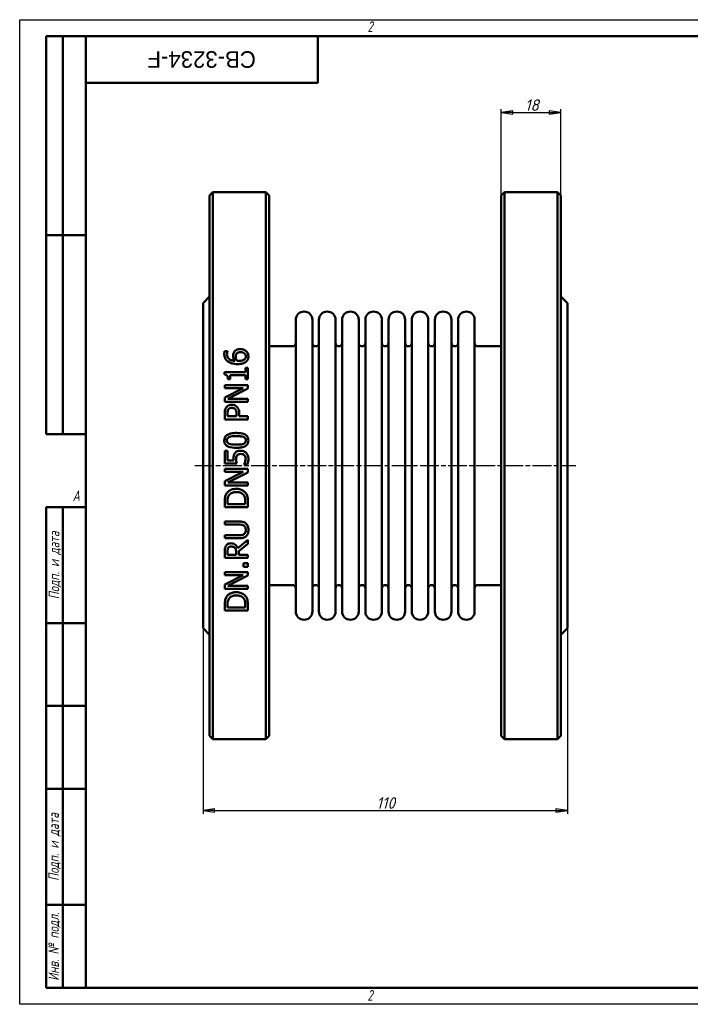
# Model space of a CAD drawing. Header units: millimetres. Extents: x 0 to 420, y 0 to 297.
# Tile 1 of 2: x 0 to 202, y 0 to 297. Entities that reach past the tile are written whole.
import ezdxf
from ezdxf.enums import TextEntityAlignment as Align

# ---------------------------------------------------------------- set-up
doc = ezdxf.new("R2018")
doc.units = ezdxf.units.MM
doc.linetypes.add('CHAIN', pattern=[0.7087, 0.4724, -0.0591, 0.1181, -0.0591])
for name, color, linetype, lineweight in [('Видимый контур (ГОСТ)', 7, 'Continuous', 50), ('Кромка (ГОСТ)', 7, 'Continuous', 50), ('Обозначение (ГОСТ)', 7, 'Continuous', 25), ('Осевая линия (ГОСТ)', 7, 'Continuous', 25), ('Размер (ГОСТ)', 7, 'Continuous', 25), ('Эскизная геометрия (ГОСТ)', 7, 'Continuous', 50)]:
    doc.layers.add(name, color=color, linetype=linetype, lineweight=lineweight)
doc.styles.add('Альтернативный текст (ГОСТ)', font='arial.ttf', dxfattribs={"width": 0.8})
doc.styles.add('Обычный текст (ГОСТ)', font='GOST Common Italic.ttf')
doc.styles.add('Стиль текста110', font='GOST Common Italic.ttf', dxfattribs={"width": 0.8})
doc.styles.add('Стиль текста112', font='GOST Common Italic.ttf', dxfattribs={"width": 0.8})
doc.dimstyles.new('Обычный (ГОСТ)', dxfattribs={"dimtxt": 3.5, "dimasz": 3.5, "dimexe": 1, "dimexo": 0, "dimgap": 0.5, "dimtad": 1, "dimtxsty": 'Обычный текст (ГОСТ)', "dimblk": 'Filled-1', "dimcen": 0.09, "dimdle": 15, "dimclrd": 256, "dimclre": 256, "dimclrt": 256, "dimazin": 2, "dimtfac": 0.714286, "dimtdec": 3, "dimtmove": 0, "dimatfit": 3, "dimfxl": 1, "dimtolj": 1, "dimlwd": 25, "dimlwe": 25, "dimarcsym": 0})

# ---------------------------------------------------------------- blocks, each defined once
blk = doc.blocks.new('Рамки ГОСТ - Рамка')
at = {"layer": 'Кромка (ГОСТ)', "lineweight": 25}
for p, q in [((0, 0), (0, 297)), ((0, 297), (420, 297)), ((420, 0), (0, 0))]:
    blk.add_line(p, q, dxfattribs=at)
at = {"layer": 'Кромка (ГОСТ)'}
for p, q in [((415, 292), (20, 292)), ((20, 292), (20, 5)), ((20, 5), (415, 5))]:
    blk.add_line(p, q, dxfattribs=at)
at = {"layer": 'Кромка (ГОСТ)', "char_height": 3.17, "attachment_point": 1, "style": 'Альтернативный текст (ГОСТ)'}
for s, insert, width in [('\\fGOST Common|b0|i1;{\\H3.1700;2}', (105, 296.5), 5.2328), ('\\fGOST Common|b0|i1;{\\H3.1700;A}', (16, 155), 5.1335), ('\\fGOST Common|b0|i1;{\\H3.1700;2}', (104.99, 4.3), 5.2328)]:
    blk.add_mtext(s, dxfattribs=dict(at, insert=insert, width=width))
blk = doc.blocks.new('ГОСТ - Доп. графы 1')
at = {"layer": 'Эскизная геометрия (ГОСТ)'}
for p, q in [((-12, 0), (-12, 145)), ((-12, 145), (0, 145)), ((-7, 145), (-7, 0)), ((-12, 110), (-7, 110)), ((-7, 110), (0, 110)), ((-12, 85), (-7, 85)), ((-7, 85), (0, 85)), ((-12, 60), (-7, 60)), ((-7, 60), (0, 60)), ((-12, 25), (-7, 25)), ((-7, 25), (0, 25)), ((0, 0), (-12, 0))]:
    blk.add_line(p, q, dxfattribs=at)
at = {"layer": 'Обозначение (ГОСТ)', "char_height": 3.17, "attachment_point": 5, "rotation": 90, "style": 'Альтернативный текст (ГОСТ)'}
for s, insert, width in [('\\fGOST Common|b0|i1;{\\H3.1700;Подп. и дата}', (-9.37, 127.41), 34.7679), ('\\fGOST Common|b0|i1;{\\H3.1700;Подп. и дата}', (-9.5, 42.47), 35.1486), ('\\fGOST Common|b0|i1;{\\H3.1700;Инв. № подл.}', (-9.5, 12.41), 24.9618)]:
    blk.add_mtext(s, dxfattribs=dict(at, insert=insert, width=width))
at = {"layer": 'Обозначение (ГОСТ)', "style": 'Стиль текста112'}
for tag, p in [('Подп._и_дата_2', (-3.53, 127.51)), ('Инв._номер_дубликата', (-3.41, 97.47)), ('Взамен_инв._номера', (-3.46, 72.53)), ('Подп._и_дата_1', (-3.42, 42.35)), ('ИНВЕНТАРНЫЙ_НОМЕР', (-3.33, 12.68))]:
    blk.add_attdef(tag, text='', height=3.17, rotation=90, dxfattribs=at).set_placement(p, align=Align.MIDDLE_CENTER)
blk = doc.blocks.new('ГОСТ - Доп. графы 2')
at = {"layer": 'Эскизная геометрия (ГОСТ)'}
for p, q in [((-12, 0), (-12, 120)), ((-12, 120), (0, 120)), ((-7, 0), (-7, 120)), ((-12, 60), (0, 60)), ((0, 0), (-12, 0))]:
    blk.add_line(p, q, dxfattribs=at)
at = {"layer": 'Обозначение (ГОСТ)', "style": 'Стиль текста112'}
for tag, p in [('Первичная_применяемость', (-3.65, 90.03)), ('Справочный_номер', (-3.55, 30.02))]:
    blk.add_attdef(tag, text='', height=3.17, rotation=90, dxfattribs=at).set_placement(p, align=Align.MIDDLE_CENTER)
blk = doc.blocks.new('ГОСТ - Доп. графы 3')
at = {"layer": 'Эскизная геометрия (ГОСТ)'}
for p, q in [((0, 0), (70, 0)), ((70, 0), (70, -14)), ((70, -14), (0, -14))]:
    blk.add_line(p, q, dxfattribs=at)
at = {"layer": 'Обозначение (ГОСТ)', "style": 'Стиль текста110'}
blk.add_attdef('ОБОЗНАЧЕНИЕ', text='', height=5, rotation=180, dxfattribs=at).set_placement((34.94, -6.97), align=Align.MIDDLE_CENTER)
blk = doc.blocks.new('Filled-1')
at = {"color": 0}
for p, q in [((0, 0), (-1, 0.143)), ((-1, 0.143), (-1, -0.143)), ((-1, 0), (0, 0)), ((-1, -0.143), (0, 0))]:
    blk.add_line(p, q, dxfattribs=at)
at = {"color": 0, "flags": 128}
blk.add_lwpolyline([(-1, -0.143), (0, 0), (-1, 0.143), (-1, -0.143)], dxfattribs=at)
at = {"color": 0}
blk.add_solid([(-1, -0.143), (0, 0), (-1, 0.143), (-1, -0.143)], dxfattribs=at)
blk = doc.blocks.new('*D9')
at = {"layer": 'Defpoints', "color": 0, "linetype": 'Continuous', "transparency": 16777216}
for p in [(55.35, 113.48), (165.35, 113.48), (165.35, 58.48)]:
    blk.add_point(p, dxfattribs=at)
at = {"layer": 'Размер (ГОСТ)', "linetype": 'Continuous', "lineweight": 25, "transparency": 16777216}
for p, q in [((55.35, 113.48), (55.35, 57.48)), ((165.35, 113.48), (165.35, 57.48)), ((58.85, 58.48), (161.85, 58.48))]:
    blk.add_line(p, q, dxfattribs=at)
at = {"layer": 'Размер (ГОСТ)', "linetype": 'Continuous', "lineweight": 25, "transparency": 16777216, "xscale": 3.5, "yscale": 3.5, "zscale": 3.5, "rotation": 180}
blk.add_blockref('Filled-1', (55.35, 58.48), dxfattribs=at)
at = {"layer": 'Размер (ГОСТ)', "linetype": 'Continuous', "lineweight": 25, "transparency": 16777216, "xscale": 3.5, "yscale": 3.5, "zscale": 3.5}
blk.add_blockref('Filled-1', (165.35, 58.48), dxfattribs=at)
at = {"layer": 'Размер (ГОСТ)', "linetype": 'Continuous', "lineweight": 25, "transparency": 16777216, "insert": (107.68, 62.48), "char_height": 3.5, "attachment_point": 1, "style": 'Обычный текст (ГОСТ)'}
blk.add_mtext('\\A1;110', dxfattribs=at)
blk = doc.blocks.new('*D14')
at = {"layer": 'Defpoints', "color": 0, "linetype": 'Continuous', "transparency": 16777216}
for p in [(163.35, 268.98), (145.35, 243.98), (163.35, 243.98)]:
    blk.add_point(p, dxfattribs=at)
at = {"layer": 'Размер (ГОСТ)', "linetype": 'Continuous', "lineweight": 25, "transparency": 16777216}
for p, q in [((145.35, 243.98), (145.35, 269.98)), ((148.85, 268.98), (159.85, 268.98)), ((163.35, 243.98), (163.35, 269.98))]:
    blk.add_line(p, q, dxfattribs=at)
at = {"layer": 'Размер (ГОСТ)', "linetype": 'Continuous', "lineweight": 25, "transparency": 16777216, "xscale": 3.5, "yscale": 3.5, "zscale": 3.5, "rotation": 180}
blk.add_blockref('Filled-1', (145.35, 268.98), dxfattribs=at)
at = {"layer": 'Размер (ГОСТ)', "linetype": 'Continuous', "lineweight": 25, "transparency": 16777216, "xscale": 3.5, "yscale": 3.5, "zscale": 3.5}
blk.add_blockref('Filled-1', (163.35, 268.98), dxfattribs=at)
at = {"layer": 'Размер (ГОСТ)', "linetype": 'Continuous', "lineweight": 25, "transparency": 16777216, "insert": (152.52, 272.98), "char_height": 3.5, "attachment_point": 1, "style": 'Обычный текст (ГОСТ)'}
blk.add_mtext('\\A1;18', dxfattribs=at)

msp = doc.modelspace()

# ---------------------------------------------------------------- linework, layer by layer
at = {"layer": 'Видимый контур (ГОСТ)'}
for p, q in [((57.349, 243.977), (58.349, 244.977)), ((57.349, 243.977), (57.349, 80.977)), ((58.349, 79.977), (58.349, 244.977)), ((58.349, 244.977), (74.349, 244.977)), ((74.349, 244.977), (74.349, 79.977)), ((75.349, 243.977), (74.349, 244.977)), ((75.349, 80.977), (75.349, 243.977)), ((145.349, 243.977), (146.349, 244.977)), ((145.349, 80.977), (145.349, 243.977)), ((146.349, 244.977), (162.349, 244.977)), ((146.349, 244.977), (146.349, 79.977)), ((162.349, 79.977), (162.349, 244.977)), ((163.349, 243.977), (162.349, 244.977)), ((163.349, 243.977), (163.349, 80.977)), ((55.349, 211.477), (57.349, 213.477)), ((55.349, 211.477), (55.349, 113.477)), ((165.349, 211.477), (163.349, 213.477)), ((165.349, 211.477), (165.349, 113.477)), ((83.349, 118.477), (83.349, 206.477)), ((88.349, 118.477), (88.349, 206.477)), ((90.349, 118.477), (90.349, 206.477)), ((95.349, 118.477), (95.349, 206.477)), ((97.349, 118.477), (97.349, 206.477)), ((102.349, 118.477), (102.349, 206.477)), ((104.349, 118.477), (104.349, 206.477)), ((109.349, 118.477), (109.349, 206.477)), ((111.349, 118.477), (111.349, 206.477)), ((116.349, 118.477), (116.349, 206.477)), ((118.349, 118.477), (118.349, 206.477)), ((123.349, 118.477), (123.349, 206.477)), ((125.349, 118.477), (125.349, 206.477)), ((130.349, 118.477), (130.349, 206.477)), ((132.349, 118.477), (132.349, 206.477)), ((137.349, 118.477), (137.349, 206.477)), ((61.867, 197.045), (62.769, 197.045)), ((62.769, 197.005), (62.769, 197.045)), ((75.349, 198.477), (82.349, 198.477)), ((138.349, 198.477), (145.349, 198.477)), ((61.878, 190.697), (61.878, 189.971)), ((61.878, 190.697), (68.186, 190.697)), ((68.186, 191.939), (68.186, 190.697)), ((68.186, 191.939), (68.901, 191.939)), ((68.901, 188.525), (68.901, 191.939)), ((63.495, 188.525), (62.854, 188.525)), ((63.495, 188.525), (63.495, 189.795)), ((68.186, 189.795), (63.495, 189.795)), ((68.186, 189.795), (68.186, 188.525)), ((68.901, 188.525), (68.186, 188.525)), ((61.901, 186.755), (68.901, 186.755)), ((61.901, 186.755), (61.901, 185.887)), ((67.443, 185.887), (61.901, 185.887)), ((67.443, 185.887), (61.901, 183.068)), ((62.865, 182.614), (68.901, 185.711)), ((68.901, 185.711), (68.901, 186.755)), ((61.901, 183.068), (61.901, 181.746)), ((68.901, 181.746), (61.901, 181.746)), ((62.865, 182.614), (68.901, 182.614)), ((68.901, 181.746), (68.901, 182.614)), ((61.901, 178.195), (61.901, 176.436)), ((68.901, 176.436), (61.901, 176.436)), ((62.707, 177.367), (62.707, 178.138)), ((62.707, 177.367), (65.498, 177.367)), ((65.498, 178.002), (65.498, 177.367)), ((66.292, 177.367), (66.292, 178.155)), ((66.292, 177.367), (68.901, 177.367)), ((68.901, 176.436), (68.901, 177.367)), ((61.901, 166.929), (61.901, 163.089)), ((61.901, 166.929), (62.724, 166.929)), ((62.724, 163.991), (62.724, 166.929)), ((62.724, 163.991), (64.59, 163.991)), ((65.509, 163.089), (61.901, 163.089)), ((61.901, 161.506), (68.901, 161.506)), ((61.901, 161.506), (61.901, 160.638)), ((67.443, 160.638), (61.901, 160.638)), ((67.443, 160.638), (61.901, 157.819)), ((62.865, 157.365), (68.901, 160.462)), ((67.659, 162.867), (67.659, 162.799)), ((68.652, 162.799), (67.659, 162.799)), ((68.901, 160.462), (68.901, 161.506)), ((61.901, 157.819), (61.901, 156.497)), ((68.901, 156.497), (61.901, 156.497)), ((62.865, 157.365), (68.901, 157.365)), ((68.901, 156.497), (68.901, 157.365)), ((61.901, 151.562), (61.901, 149.968)), ((62.707, 150.898), (62.707, 151.607)), ((68.096, 151.607), (68.096, 150.898)), ((68.901, 149.968), (68.901, 151.579)), ((68.901, 149.968), (61.901, 149.968)), ((62.707, 150.898), (68.096, 150.898)), ((61.901, 145.628), (61.901, 144.698)), ((61.901, 145.628), (66.269, 145.628)), ((66.292, 144.698), (61.901, 144.698)), ((61.901, 141.493), (66.269, 141.493)), ((61.901, 141.493), (61.901, 140.563)), ((66.269, 140.563), (61.901, 140.563)), ((68.901, 140.092), (65.855, 137.602)), ((68.901, 138.884), (68.901, 140.092)), ((66.116, 136.671), (68.901, 138.884)), ((66.116, 135.605), (66.116, 136.671)), ((61.901, 136.478), (61.901, 134.674)), ((68.901, 134.674), (61.901, 134.674)), ((62.707, 135.605), (62.707, 136.529)), ((62.707, 135.605), (65.339, 135.605)), ((65.339, 136.422), (65.339, 135.605)), ((66.116, 135.605), (68.901, 135.605)), ((68.901, 134.674), (68.901, 135.605)), ((67.562, 133.063), (67.562, 131.94)), ((67.562, 133.063), (68.901, 133.063)), ((68.901, 131.94), (67.562, 131.94)), ((68.901, 131.94), (68.901, 133.063)), ((61.901, 130.341), (61.901, 129.473)), ((61.901, 130.341), (68.901, 130.341)), ((67.443, 129.473), (61.901, 126.653)), ((67.443, 129.473), (61.901, 129.473)), ((62.865, 126.2), (68.901, 129.297)), ((68.901, 129.297), (68.901, 130.341)), ((61.901, 126.653), (61.901, 125.332)), ((68.901, 125.332), (61.901, 125.332)), ((62.865, 126.2), (68.901, 126.2)), ((68.901, 125.332), (68.901, 126.2)), ((75.349, 126.477), (82.349, 126.477)), ((138.349, 126.477), (145.349, 126.477)), ((61.901, 120.397), (61.901, 118.803)), ((68.901, 118.803), (61.901, 118.803)), ((62.707, 119.733), (62.707, 120.442)), ((62.707, 119.733), (68.096, 119.733)), ((68.096, 120.442), (68.096, 119.733)), ((68.901, 118.803), (68.901, 120.414)), ((55.349, 113.477), (57.349, 111.477)), ((165.349, 113.477), (163.349, 111.477)), ((57.349, 80.977), (58.349, 79.977)), ((75.349, 80.977), (74.349, 79.977)), ((145.349, 80.977), (146.349, 79.977)), ((163.349, 80.977), (162.349, 79.977)), ((58.349, 79.977), (74.349, 79.977)), ((146.349, 79.977), (162.349, 79.977))]:
    msp.add_line(p, q, dxfattribs=at)
for centre, radius, start, end in [((85.849, 206.477), 2.5, 0, 180), ((92.849, 206.477), 2.5, 0, 180), ((99.849, 206.477), 2.5, 0, 180), ((106.849, 206.477), 2.5, 0, 180), ((113.849, 206.477), 2.5, 0, 180), ((120.849, 206.477), 2.5, 0, 180), ((127.849, 206.477), 2.5, 0, 180), ((134.849, 206.477), 2.5, 0, 180), ((82.349, 199.477), 1, 270, 0), ((89.349, 199.477), 1, 180, 0), ((96.349, 199.477), 1, 180, 0), ((103.349, 199.477), 1, 180, 0), ((110.349, 199.477), 1, 180, 0), ((117.349, 199.477), 1, 180, 0), ((124.349, 199.477), 1, 180, 0), ((131.349, 199.477), 1, 180, 0), ((138.349, 199.477), 1, 180, 270), ((82.349, 125.477), 1, 0, 90), ((89.349, 125.477), 1, 0, 180), ((96.349, 125.477), 1, 0, 180), ((103.349, 125.477), 1, 0, 180), ((110.349, 125.477), 1, 0, 180), ((117.349, 125.477), 1, 0, 180), ((124.349, 125.477), 1, 0, 180), ((131.349, 125.477), 1, 0, 180), ((138.349, 125.477), 1, 90, 180), ((85.849, 118.477), 2.5, 180, 0), ((92.849, 118.477), 2.5, 180, 0), ((99.849, 118.477), 2.5, 180, 0), ((106.849, 118.477), 2.5, 180, 0), ((113.849, 118.477), 2.5, 180, 0), ((120.849, 118.477), 2.5, 180, 0), ((127.849, 118.477), 2.5, 180, 0), ((134.849, 118.477), 2.5, 180, 0)]:
    msp.add_arc(centre, radius, start, end, dxfattribs=at)
for points, knots in [([(61.771, 196.251), (61.771, 196.336), (61.773, 196.421), (61.783, 196.585), (61.79, 196.674), (61.815, 196.852), (61.836, 196.951), (61.867, 197.045)], [0, 0, 0, 0, 0.027960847, 0.027960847, 0.053965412, 0.053965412, 0.085034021, 0.085034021, 0.085034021, 0.085034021]), ([(62.899, 193.88), (62.639, 194.065), (62.424, 194.288), (62.131, 194.724), (62.008, 194.949), (61.812, 195.567), (61.771, 195.91), (61.771, 196.251)], [0, 0, 0, 0, 0.09864312, 0.09864312, 0.16669456, 0.16669456, 0.24421899, 0.24421899, 0.24421899, 0.24421899]), ([(62.769, 197.005), (62.727, 196.925), (62.694, 196.826), (62.61, 196.534), (62.582, 196.341), (62.582, 196.126)], [0, 0, 0, 0, 0.0292762, 0.0292762, 0.1001557, 0.1001557, 0.1001557, 0.1001557]), ([(62.582, 196.126), (62.582, 195.863), (62.622, 195.6), (62.812, 195.134), (62.943, 194.94), (63.257, 194.63), (63.469, 194.465), (64.15, 194.185), (64.539, 194.112), (64.919, 194.078)], [0, 0, 0, 0, 0.08649162, 0.08649162, 0.16261061, 0.16261061, 0.2247219, 0.2247219, 0.29003513, 0.29003513, 0.29003513, 0.29003513]), ([(64.431, 195.536), (64.431, 195.667), (64.437, 195.8), (64.461, 195.996), (64.471, 196.062), (64.513, 196.271), (64.552, 196.386), (64.672, 196.64), (64.755, 196.77), (64.845, 196.892)], [0, 0, 0, 0, 0.04303303, 0.04303303, 0.06463435, 0.06463435, 0.11288817, 0.11288817, 0.16760017, 0.16760017, 0.16760017, 0.16760017]), ([(64.845, 196.892), (64.939, 197.017), (65.048, 197.13), (65.339, 197.356), (65.501, 197.433), (65.792, 197.547), (65.964, 197.59), (66.303, 197.641), (66.468, 197.652), (66.632, 197.652)], [0, 0, 0, 0, 0.04995501, 0.04995501, 0.11507053, 0.11507053, 0.19932721, 0.19932721, 0.27682679, 0.27682679, 0.27682679, 0.27682679]), ([(65.452, 196.222), (65.386, 196.138), (65.334, 196.047), (65.224, 195.746), (65.208, 195.502), (65.208, 195.326)], [0, 0, 0, 0, 0.03415089, 0.03415089, 0.10407982, 0.10407982, 0.10407982, 0.10407982]), ([(66.672, 196.699), (66.501, 196.699), (66.325, 196.685), (66.003, 196.614), (65.883, 196.564), (65.653, 196.431), (65.544, 196.335), (65.452, 196.222)], [0, 0, 0, 0, 0.0511748, 0.0511748, 0.09945384, 0.09945384, 0.16249585, 0.16249585, 0.16249585, 0.16249585]), ([(66.632, 197.652), (66.815, 197.652), (66.996, 197.636), (67.542, 197.533), (67.811, 197.403), (68.137, 197.212), (68.271, 197.111), (68.391, 196.994)], [0, 0, 0, 0, 0.05476047, 0.05476047, 0.16721504, 0.16721504, 0.26017436, 0.26017436, 0.26017436, 0.26017436]), ([(68.283, 195.434), (68.283, 195.608), (68.254, 195.78), (68.123, 196.083), (68.033, 196.208), (67.835, 196.393), (67.711, 196.489), (67.383, 196.616), (67.244, 196.649), (66.962, 196.69), (66.816, 196.699), (66.672, 196.699)], [0, 0, 0, 0, 0.05694625, 0.05694625, 0.10698023, 0.10698023, 0.14216706, 0.14216706, 0.16539546, 0.16539546, 0.1889981, 0.1889981, 0.1889981, 0.1889981]), ([(68.391, 196.994), (68.528, 196.861), (68.647, 196.715), (68.81, 196.448), (68.89, 196.297), (69.019, 195.881), (69.049, 195.656), (69.049, 195.428)], [0, 0, 0, 0, 0.06028921, 0.06028921, 0.10059016, 0.10059016, 0.14496015, 0.14496015, 0.14496015, 0.14496015]), ([(65.827, 193.114), (65.488, 193.114), (65.146, 193.133), (64.241, 193.257), (63.858, 193.388), (63.376, 193.582), (63.127, 193.716), (62.899, 193.88)], [0, 0, 0, 0, 0.10163687, 0.10163687, 0.27455853, 0.27455853, 0.48517293, 0.48517293, 0.48517293, 0.48517293]), ([(64.919, 194.078), (64.824, 194.215), (64.74, 194.357), (64.565, 194.719), (64.521, 194.878), (64.453, 195.13), (64.431, 195.333), (64.431, 195.536)], [0, 0, 0, 0, 0.05276686, 0.05276686, 0.12880006, 0.12880006, 0.4102001, 0.4102001, 0.4102001, 0.4102001]), ([(65.208, 195.326), (65.208, 195.204), (65.218, 195.083), (65.262, 194.837), (65.295, 194.718), (65.404, 194.417), (65.491, 194.244), (65.594, 194.078)], [0, 0, 0, 0, 0.03978407, 0.03978407, 0.0813518, 0.0813518, 0.14398896, 0.14398896, 0.14398896, 0.14398896]), ([(65.594, 194.078), (65.66, 194.074), (65.726, 194.071), (65.818, 194.065), (65.898, 194.061), (66.036, 194.061)], [0, 0, 0, 0, 0.01974435, 0.01974435, 0.027712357, 0.027712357, 0.027712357, 0.027712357]), ([(68.413, 193.885), (68.279, 193.757), (68.125, 193.648), (67.72, 193.425), (67.483, 193.343), (67.086, 193.225), (66.83, 193.18), (66.329, 193.125), (66.076, 193.114), (65.827, 193.114)], [0, 0, 0, 0, 0.05804265, 0.05804265, 0.14136982, 0.14136982, 0.27252166, 0.27252166, 0.40093436, 0.40093436, 0.40093436, 0.40093436]), ([(66.036, 194.061), (66.279, 194.061), (66.533, 194.073), (67.216, 194.17), (67.466, 194.288), (67.726, 194.433), (67.811, 194.491), (67.886, 194.56)], [0, 0, 0, 0, 0.07265643, 0.07265643, 0.20698041, 0.20698041, 0.27822505, 0.27822505, 0.27822505, 0.27822505]), ([(67.886, 194.56), (67.976, 194.642), (68.058, 194.732), (68.148, 194.874), (68.202, 194.967), (68.269, 195.216), (68.283, 195.324), (68.283, 195.434)], [0, 0, 0, 0, 0.037950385, 0.037950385, 0.053412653, 0.053412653, 0.064984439, 0.064984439, 0.064984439, 0.064984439]), ([(69.049, 195.428), (69.049, 195.274), (69.036, 195.119), (68.978, 194.818), (68.935, 194.672), (68.824, 194.415), (68.761, 194.303), (68.607, 194.084), (68.516, 193.98), (68.413, 193.885)], [0, 0, 0, 0, 0.05052247, 0.05052247, 0.09995834, 0.09995834, 0.14170447, 0.14170447, 0.18574745, 0.18574745, 0.18574745, 0.18574745]), ([(62.854, 188.525), (62.854, 188.726), (62.842, 188.942), (62.758, 189.391), (62.687, 189.531), (62.583, 189.687), (62.519, 189.75), (62.37, 189.85), (62.289, 189.885), (62.1, 189.944), (61.989, 189.962), (61.878, 189.971)], [0, 0, 0, 0, 0.0637247, 0.0637247, 0.14432295, 0.14432295, 0.22032781, 0.22032781, 0.29152239, 0.29152239, 0.38045171, 0.38045171, 0.38045171, 0.38045171]), ([(61.901, 178.195), (61.901, 178.391), (61.909, 178.592), (61.949, 178.999), (61.981, 179.18), (62.09, 179.585), (62.192, 179.817), (62.338, 180.027)], [0, 0, 0, 0, 0.06009288, 0.06009288, 0.1249823, 0.1249823, 0.22594483, 0.22594483, 0.22594483, 0.22594483]), ([(62.338, 180.027), (62.429, 180.161), (62.535, 180.283), (62.804, 180.521), (62.96, 180.617), (63.243, 180.748), (63.396, 180.794), (63.704, 180.849), (63.858, 180.861), (64.011, 180.861)], [0, 0, 0, 0, 0.04937881, 0.04937881, 0.10898825, 0.10898825, 0.17139174, 0.17139174, 0.23100055, 0.23100055, 0.23100055, 0.23100055]), ([(62.973, 179.386), (62.895, 179.268), (62.838, 179.14), (62.763, 178.879), (62.707, 178.628), (62.707, 178.138)], [0, 0, 0, 0, 0.043067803, 0.043067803, 0.082908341, 0.082908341, 0.082908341, 0.082908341]), ([(64.04, 179.891), (63.858, 179.891), (63.675, 179.868), (63.389, 179.763), (63.283, 179.705), (63.104, 179.557), (63.033, 179.476), (62.973, 179.386)], [0, 0, 0, 0, 0.05441151, 0.05441151, 0.09153968, 0.09153968, 0.12434558, 0.12434558, 0.12434558, 0.12434558]), ([(64.011, 180.861), (64.216, 180.861), (64.418, 180.836), (64.778, 180.741), (64.936, 180.68), (65.262, 180.51), (65.424, 180.392), (65.566, 180.248)], [0, 0, 0, 0, 0.06148903, 0.06148903, 0.11172072, 0.11172072, 0.17376212, 0.17376212, 0.17376212, 0.17376212]), ([(65.078, 179.494), (65.002, 179.569), (64.919, 179.637), (64.713, 179.766), (64.594, 179.814), (64.324, 179.878), (64.181, 179.891), (64.04, 179.891)], [0, 0, 0, 0, 0.03237996, 0.03237996, 0.07336722, 0.07336722, 0.11548108, 0.11548108, 0.11548108, 0.11548108]), ([(65.498, 178.002), (65.498, 178.177), (65.491, 178.36), (65.459, 178.667), (65.435, 178.836), (65.355, 179.086), (65.316, 179.177), (65.213, 179.347), (65.151, 179.424), (65.078, 179.494)], [0, 0, 0, 0, 0.05353837, 0.05353837, 0.09434228, 0.09434228, 0.11891898, 0.11891898, 0.14372102, 0.14372102, 0.14372102, 0.14372102]), ([(65.566, 180.248), (65.737, 180.074), (65.878, 179.879), (66.124, 179.4), (66.183, 179.168), (66.272, 178.738), (66.292, 178.441), (66.292, 178.155)], [0, 0, 0, 0, 0.07414991, 0.07414991, 0.16427595, 0.16427595, 0.33218062, 0.33218062, 0.33218062, 0.33218062]), ([(61.759, 170.1), (61.759, 170.38), (61.8, 170.66), (61.987, 171.132), (62.109, 171.32), (62.411, 171.628), (62.61, 171.782), (63.275, 172.091), (63.694, 172.191), (64.523, 172.312), (64.97, 172.335), (65.401, 172.335)], [0, 0, 0, 0, 0.08442218, 0.08442218, 0.15313212, 0.15313212, 0.21413341, 0.21413341, 0.29005647, 0.29005647, 0.37058758, 0.37058758, 0.37058758, 0.37058758]), ([(65.401, 172.335), (65.98, 172.335), (66.613, 172.296), (67.418, 172.113), (67.66, 172.039), (68.096, 171.841), (68.348, 171.695), (68.711, 171.307), (68.825, 171.126), (69.008, 170.661), (69.049, 170.381), (69.049, 170.1)], [0, 0, 0, 0, 0.17353036, 0.17353036, 0.24711116, 0.24711116, 0.31684792, 0.31684792, 0.36532794, 0.36532794, 0.42788191, 0.42788191, 0.42788191, 0.42788191]), ([(65.407, 167.859), (64.53, 167.859), (63.713, 167.947), (62.828, 168.285), (62.557, 168.426), (62.168, 168.793), (62.042, 168.966), (61.879, 169.311), (61.831, 169.467), (61.772, 169.783), (61.759, 169.942), (61.759, 170.1)], [0, 0, 0, 0, 0.26300665, 0.26300665, 0.37166015, 0.37166015, 0.44649069, 0.44649069, 0.50276957, 0.50276957, 0.55715709, 0.55715709, 0.55715709, 0.55715709]), ([(63.263, 171.127), (63.104, 171.064), (62.953, 170.978), (62.712, 170.748), (62.654, 170.64), (62.593, 170.501), (62.572, 170.426), (62.543, 170.267), (62.536, 170.183), (62.536, 170.1)], [0, 0, 0, 0, 0.05120487, 0.05120487, 0.10033343, 0.10033343, 0.15198253, 0.15198253, 0.20733504, 0.20733504, 0.20733504, 0.20733504]), ([(62.536, 170.1), (62.536, 169.943), (62.559, 169.785), (62.652, 169.558), (62.71, 169.451), (62.879, 169.282), (62.945, 169.231), (63.098, 169.134), (63.185, 169.092), (63.274, 169.056)], [0, 0, 0, 0, 0.04720121, 0.04720121, 0.07406165, 0.07406165, 0.08880124, 0.08880124, 0.10551845, 0.10551845, 0.10551845, 0.10551845]), ([(65.401, 171.382), (64.997, 171.382), (64.558, 171.369), (63.975, 171.307), (63.6, 171.261), (63.263, 171.127)], [0, 0, 0, 0, 0.12126519, 0.12126519, 0.17536875, 0.17536875, 0.17536875, 0.17536875]), ([(67.534, 171.132), (67.305, 171.222), (67.042, 171.276), (66.521, 171.345), (66.074, 171.382), (65.401, 171.382)], [0, 0, 0, 0, 0.07385959, 0.07385959, 0.1581913, 0.1581913, 0.1581913, 0.1581913]), ([(69.049, 170.1), (69.049, 169.824), (69.01, 169.547), (68.83, 169.077), (68.711, 168.888), (68.396, 168.556), (68.193, 168.409), (67.591, 168.122), (67.209, 168.024), (66.375, 167.886), (65.878, 167.859), (65.407, 167.859)], [0, 0, 0, 0, 0.08324715, 0.08324715, 0.15153527, 0.15153527, 0.22073147, 0.22073147, 0.30904989, 0.30904989, 0.42075697, 0.42075697, 0.42075697, 0.42075697]), ([(67.517, 169.051), (67.679, 169.111), (67.833, 169.196), (68.089, 169.432), (68.148, 169.545), (68.21, 169.68), (68.234, 169.759), (68.265, 169.926), (68.271, 170.013), (68.271, 170.1)], [0, 0, 0, 0, 0.05203887, 0.05203887, 0.10457261, 0.10457261, 0.17097159, 0.17097159, 0.24089339, 0.24089339, 0.24089339, 0.24089339]), ([(68.271, 170.1), (68.271, 170.256), (68.249, 170.413), (68.153, 170.642), (68.094, 170.748), (67.927, 170.913), (67.861, 170.963), (67.709, 171.057), (67.623, 171.098), (67.534, 171.132)], [0, 0, 0, 0, 0.04713589, 0.04713589, 0.07475856, 0.07475856, 0.09008054, 0.09008054, 0.10750087, 0.10750087, 0.10750087, 0.10750087]), ([(63.274, 169.056), (63.522, 168.958), (63.808, 168.904), (64.256, 168.853), (64.694, 168.812), (65.407, 168.812)], [0, 0, 0, 0, 0.08003369, 0.08003369, 0.13577331, 0.13577331, 0.13577331, 0.13577331]), ([(64.987, 166.248), (65.128, 166.435), (65.299, 166.588), (65.682, 166.811), (65.848, 166.866), (66.216, 166.951), (66.452, 166.969), (66.677, 166.969)], [0, 0, 0, 0, 0.07018851, 0.07018851, 0.1331557, 0.1331557, 0.22690547, 0.22690547, 0.22690547, 0.22690547]), ([(65.407, 168.812), (65.796, 168.812), (66.246, 168.822), (66.793, 168.872), (67.148, 168.91), (67.517, 169.051)], [0, 0, 0, 0, 0.11674553, 0.11674553, 0.16376825, 0.16376825, 0.16376825, 0.16376825]), ([(66.677, 166.969), (66.996, 166.969), (67.308, 166.92), (67.83, 166.726), (68.105, 166.589), (68.362, 166.35)], [0, 0, 0, 0, 0.09551904, 0.09551904, 0.16715121, 0.16715121, 0.16715121, 0.16715121]), ([(68.362, 166.35), (68.548, 166.178), (68.694, 165.974), (68.837, 165.68), (68.876, 165.594), (69.008, 165.218), (69.049, 164.926), (69.049, 164.632)], [0, 0, 0, 0, 0.07613045, 0.07613045, 0.09816506, 0.09816506, 0.16036362, 0.16036362, 0.16036362, 0.16036362]), ([(64.55, 164.626), (64.55, 164.894), (64.567, 165.185), (64.643, 165.571), (64.679, 165.705), (64.814, 165.999), (64.895, 166.128), (64.987, 166.248)], [0, 0, 0, 0, 0.0805732, 0.0805732, 0.11786362, 0.11786362, 0.15104861, 0.15104861, 0.15104861, 0.15104861]), ([(64.59, 163.991), (64.575, 164.1), (64.565, 164.21), (64.557, 164.367), (64.55, 164.49), (64.55, 164.626)], [0, 0, 0, 0, 0.033203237, 0.033203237, 0.047067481, 0.047067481, 0.047067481, 0.047067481]), ([(65.662, 165.619), (65.573, 165.518), (65.507, 165.402), (65.373, 165.047), (65.339, 164.755), (65.339, 164.473)], [0, 0, 0, 0, 0.04038618, 0.04038618, 0.11379845, 0.11379845, 0.11379845, 0.11379845]), ([(65.339, 164.473), (65.339, 164.234), (65.356, 163.996), (65.407, 163.642), (65.456, 163.332), (65.509, 163.089)], [0, 0, 0, 0, 0.07168381, 0.07168381, 0.10725722, 0.10725722, 0.10725722, 0.10725722]), ([(66.672, 166.016), (66.458, 166.016), (66.245, 165.991), (66.02, 165.898), (65.936, 165.859), (65.776, 165.741), (65.716, 165.684), (65.662, 165.619)], [0, 0, 0, 0, 0.06417701, 0.06417701, 0.082022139, 0.082022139, 0.095158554, 0.095158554, 0.095158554, 0.095158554]), ([(67.812, 165.658), (67.674, 165.774), (67.518, 165.858), (67.226, 165.959), (67.013, 166.016), (66.672, 166.016)], [0, 0, 0, 0, 0.053912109, 0.053912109, 0.092911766, 0.092911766, 0.092911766, 0.092911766]), ([(67.659, 162.867), (67.721, 162.951), (67.785, 163.067), (67.882, 163.259), (67.952, 163.403), (68.033, 163.622)], [0, 0, 0, 0, 0.031312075, 0.031312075, 0.054971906, 0.054971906, 0.054971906, 0.054971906]), ([(68.237, 164.649), (68.237, 164.828), (68.207, 165.002), (68.122, 165.236), (68.083, 165.33), (67.955, 165.518), (67.888, 165.592), (67.812, 165.658)], [0, 0, 0, 0, 0.053859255, 0.053859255, 0.074688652, 0.074688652, 0.091390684, 0.091390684, 0.091390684, 0.091390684]), ([(68.033, 163.622), (68.089, 163.784), (68.142, 163.954), (68.199, 164.195), (68.237, 164.367), (68.237, 164.649)], [0, 0, 0, 0, 0.05139179, 0.05139179, 0.074238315, 0.074238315, 0.074238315, 0.074238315]), ([(69.049, 164.632), (69.049, 164.339), (69.02, 164.049), (68.918, 163.537), (68.827, 163.155), (68.652, 162.799)], [0, 0, 0, 0, 0.08789622, 0.08789622, 0.1564303, 0.1564303, 0.1564303, 0.1564303]), ([(62.457, 154.069), (62.616, 154.309), (62.805, 154.523), (63.195, 154.852), (63.492, 155.074), (64.159, 155.328), (64.397, 155.389), (64.893, 155.47), (65.15, 155.487), (65.407, 155.487)], [0, 0, 0, 0, 0.08671095, 0.08671095, 0.15315721, 0.15315721, 0.18795774, 0.18795774, 0.22434013, 0.22434013, 0.22434013, 0.22434013]), ([(65.395, 154.517), (64.995, 154.517), (64.584, 154.468), (63.986, 154.247), (63.779, 154.136), (63.406, 153.839), (63.251, 153.66), (63.126, 153.456)], [0, 0, 0, 0, 0.12026544, 0.12026544, 0.19115123, 0.19115123, 0.26304003, 0.26304003, 0.26304003, 0.26304003]), ([(67.63, 153.542), (67.514, 153.715), (67.374, 153.868), (66.926, 154.225), (66.633, 154.333), (66.102, 154.484), (65.742, 154.517), (65.395, 154.517)], [0, 0, 0, 0, 0.06298453, 0.06298453, 0.17216129, 0.17216129, 0.35603394, 0.35603394, 0.35603394, 0.35603394]), ([(65.407, 155.487), (65.85, 155.487), (66.286, 155.425), (67.105, 155.143), (67.405, 154.96), (67.895, 154.608), (68.142, 154.356), (68.34, 154.058)], [0, 0, 0, 0, 0.13288292, 0.13288292, 0.25984956, 0.25984956, 0.44566851, 0.44566851, 0.44566851, 0.44566851]), ([(61.901, 151.562), (61.901, 151.865), (61.912, 152.186), (61.978, 152.832), (62.029, 153.052), (62.169, 153.526), (62.289, 153.813), (62.457, 154.069)], [0, 0, 0, 0, 0.09174614, 0.09174614, 0.19589345, 0.19589345, 0.36394623, 0.36394623, 0.36394623, 0.36394623]), ([(63.126, 153.456), (63.012, 153.262), (62.921, 153.057), (62.784, 152.61), (62.707, 152.25), (62.707, 151.607)], [0, 0, 0, 0, 0.06804646, 0.06804646, 0.14105682, 0.14105682, 0.14105682, 0.14105682]), ([(68.096, 151.607), (68.096, 151.812), (68.087, 152.019), (68.052, 152.376), (68.024, 152.612), (67.889, 153.097), (67.78, 153.329), (67.63, 153.542)], [0, 0, 0, 0, 0.061872, 0.061872, 0.10824389, 0.10824389, 0.15761771, 0.15761771, 0.15761771, 0.15761771]), ([(68.34, 154.058), (68.499, 153.804), (68.63, 153.533), (68.786, 153.026), (68.901, 152.564), (68.901, 151.579)], [0, 0, 0, 0, 0.09038772, 0.09038772, 0.16002286, 0.16002286, 0.16002286, 0.16002286]), ([(66.269, 145.628), (66.624, 145.628), (66.999, 145.602), (67.581, 145.473), (67.76, 145.407), (68.101, 145.228), (68.261, 145.106), (68.402, 144.959)], [0, 0, 0, 0, 0.10664684, 0.10664684, 0.17892946, 0.17892946, 0.26133363, 0.26133363, 0.26133363, 0.26133363]), ([(67.681, 144.397), (67.578, 144.466), (67.468, 144.521), (67.241, 144.604), (67.113, 144.637), (66.72, 144.689), (66.5, 144.698), (66.292, 144.698)], [0, 0, 0, 0, 0.03750588, 0.03750588, 0.07258912, 0.07258912, 0.11144582, 0.11144582, 0.11144582, 0.11144582]), ([(68.254, 143.093), (68.254, 143.235), (68.243, 143.379), (68.184, 143.683), (68.136, 143.819), (68.038, 144.023), (67.984, 144.109), (67.849, 144.268), (67.771, 144.338), (67.681, 144.397)], [0, 0, 0, 0, 0.04403994, 0.04403994, 0.09562713, 0.09562713, 0.13764278, 0.13764278, 0.1812334, 0.1812334, 0.1812334, 0.1812334]), ([(67.681, 141.794), (67.807, 141.876), (67.911, 141.978), (68.068, 142.205), (68.139, 142.341), (68.237, 142.71), (68.254, 142.904), (68.254, 143.093)], [0, 0, 0, 0, 0.04539739, 0.04539739, 0.08461938, 0.08461938, 0.12322647, 0.12322647, 0.12322647, 0.12322647]), ([(68.402, 144.959), (68.564, 144.794), (68.697, 144.608), (68.898, 144.195), (68.954, 143.996), (69.033, 143.576), (69.049, 143.33), (69.049, 143.093)], [0, 0, 0, 0, 0.07039936, 0.07039936, 0.14046262, 0.14046262, 0.22889869, 0.22889869, 0.22889869, 0.22889869]), ([(69.049, 143.093), (69.049, 142.895), (69.036, 142.695), (68.973, 142.287), (68.924, 142.11), (68.814, 141.821), (68.751, 141.694), (68.596, 141.449), (68.506, 141.336), (68.402, 141.232)], [0, 0, 0, 0, 0.06100863, 0.06100863, 0.12762438, 0.12762438, 0.18482673, 0.18482673, 0.24307139, 0.24307139, 0.24307139, 0.24307139]), ([(66.269, 141.493), (66.528, 141.493), (66.821, 141.506), (67.134, 141.564), (67.245, 141.587), (67.484, 141.679), (67.586, 141.731), (67.681, 141.794)], [0, 0, 0, 0, 0.07766551, 0.07766551, 0.09523604, 0.09523604, 0.10954503, 0.10954503, 0.10954503, 0.10954503]), ([(68.402, 141.232), (68.277, 141.105), (68.137, 140.996), (67.777, 140.788), (67.584, 140.725), (67.24, 140.638), (67.05, 140.608), (66.667, 140.57), (66.466, 140.563), (66.269, 140.563)], [0, 0, 0, 0, 0.05447767, 0.05447767, 0.1256639, 0.1256639, 0.20610519, 0.20610519, 0.29034559, 0.29034559, 0.29034559, 0.29034559]), ([(61.901, 136.478), (61.901, 136.668), (61.906, 136.863), (61.932, 137.246), (61.953, 137.419), (62.026, 137.799), (62.126, 138.038), (62.27, 138.26)], [0, 0, 0, 0, 0.05980505, 0.05980505, 0.12097126, 0.12097126, 0.24721174, 0.24721174, 0.24721174, 0.24721174]), ([(62.27, 138.26), (62.35, 138.384), (62.444, 138.498), (62.714, 138.751), (62.862, 138.833), (63.059, 138.936), (63.206, 138.984), (63.503, 139.042), (63.653, 139.054), (63.801, 139.054)], [0, 0, 0, 0, 0.04579941, 0.04579941, 0.11339014, 0.11339014, 0.26363387, 0.26363387, 0.40786066, 0.40786066, 0.40786066, 0.40786066]), ([(62.945, 137.641), (62.876, 137.537), (62.827, 137.424), (62.757, 137.188), (62.707, 136.961), (62.707, 136.529)], [0, 0, 0, 0, 0.03864747, 0.03864747, 0.077365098, 0.077365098, 0.077365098, 0.077365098]), ([(63.875, 138.084), (63.729, 138.084), (63.584, 138.065), (63.314, 137.976), (63.226, 137.92), (63.084, 137.817), (63.008, 137.734), (62.945, 137.641)], [0, 0, 0, 0, 0.04372244, 0.04372244, 0.08584766, 0.08584766, 0.16317471, 0.16317471, 0.16317471, 0.16317471]), ([(63.801, 139.054), (64.04, 139.054), (64.277, 139.025), (64.801, 138.866), (65.007, 138.729), (65.322, 138.473), (65.467, 138.311), (65.699, 137.963), (65.786, 137.786), (65.855, 137.602)], [0, 0, 0, 0, 0.07145891, 0.07145891, 0.16492062, 0.16492062, 0.27735601, 0.27735601, 0.3796541, 0.3796541, 0.3796541, 0.3796541]), ([(64.976, 137.687), (64.907, 137.759), (64.831, 137.822), (64.636, 137.943), (64.519, 137.99), (64.227, 138.067), (64.049, 138.084), (63.875, 138.084)], [0, 0, 0, 0, 0.03063253, 0.03063253, 0.06957797, 0.06957797, 0.1221499, 0.1221499, 0.1221499, 0.1221499]), ([(65.339, 136.422), (65.339, 136.552), (65.333, 136.685), (65.304, 136.968), (65.28, 137.103), (65.232, 137.285), (65.198, 137.372), (65.104, 137.539), (65.045, 137.617), (64.976, 137.687)], [0, 0, 0, 0, 0.04136932, 0.04136932, 0.08989468, 0.08989468, 0.13810348, 0.13810348, 0.18778686, 0.18778686, 0.18778686, 0.18778686]), ([(61.901, 120.397), (61.901, 120.684), (61.91, 120.989), (61.974, 121.656), (62.028, 121.871), (62.147, 122.305), (62.272, 122.622), (62.457, 122.904)], [0, 0, 0, 0, 0.10042183, 0.10042183, 0.23181566, 0.23181566, 0.5729937, 0.5729937, 0.5729937, 0.5729937]), ([(62.457, 122.904), (62.596, 123.113), (62.76, 123.306), (63.22, 123.721), (63.48, 123.869), (63.946, 124.099), (64.249, 124.193), (64.842, 124.301), (65.125, 124.322), (65.407, 124.322)], [0, 0, 0, 0, 0.08265522, 0.08265522, 0.197441, 0.197441, 0.37488124, 0.37488124, 0.52940823, 0.52940823, 0.52940823, 0.52940823]), ([(63.126, 122.291), (63.029, 122.127), (62.95, 121.957), (62.792, 121.502), (62.707, 121.115), (62.707, 120.442)], [0, 0, 0, 0, 0.06349748, 0.06349748, 0.16393658, 0.16393658, 0.16393658, 0.16393658]), ([(65.395, 123.352), (65.14, 123.352), (64.883, 123.332), (64.327, 123.221), (64.039, 123.117), (63.637, 122.866), (63.507, 122.759), (63.289, 122.53), (63.202, 122.414), (63.126, 122.291)], [0, 0, 0, 0, 0.07660026, 0.07660026, 0.17085516, 0.17085516, 0.22505341, 0.22505341, 0.2730438, 0.2730438, 0.2730438, 0.2730438]), ([(67.63, 122.376), (67.528, 122.528), (67.406, 122.668), (67.074, 122.951), (66.884, 123.054), (66.514, 123.212), (66.288, 123.27), (65.841, 123.339), (65.617, 123.352), (65.395, 123.352)], [0, 0, 0, 0, 0.06060251, 0.06060251, 0.13888015, 0.13888015, 0.24174252, 0.24174252, 0.33936902, 0.33936902, 0.33936902, 0.33936902]), ([(65.407, 124.322), (65.688, 124.322), (65.968, 124.297), (66.675, 124.153), (67.04, 124), (67.566, 123.69), (67.765, 123.541), (68.094, 123.224), (68.226, 123.064), (68.34, 122.892)], [0, 0, 0, 0, 0.08451584, 0.08451584, 0.21736791, 0.21736791, 0.3112361, 0.3112361, 0.39229668, 0.39229668, 0.39229668, 0.39229668]), ([(68.096, 120.442), (68.096, 120.639), (68.088, 120.84), (68.045, 121.296), (68.009, 121.471), (67.924, 121.849), (67.808, 122.123), (67.63, 122.376)], [0, 0, 0, 0, 0.0687309, 0.0687309, 0.15875209, 0.15875209, 0.45185638, 0.45185638, 0.45185638, 0.45185638]), ([(68.34, 122.892), (68.475, 122.677), (68.588, 122.452), (68.769, 121.951), (68.901, 121.467), (68.901, 120.414)], [0, 0, 0, 0, 0.08427075, 0.08427075, 0.18049588, 0.18049588, 0.18049588, 0.18049588])]:
    msp.add_open_spline(points, degree=3, knots=knots, dxfattribs=at)
at = {"layer": 'Осевая линия (ГОСТ)', "linetype": 'CHAIN', "ltscale": 11.993792}
msp.add_line((52.849, 162.477), (167.849, 162.477), dxfattribs=at)

# ---------------------------------------------------------------- block references
for name, p in [('Рамки ГОСТ - Рамка', (0, 0)), ('ГОСТ - Доп. графы 2', (20, 172)), ('ГОСТ - Доп. графы 1', (20, 5))]:
    msp.add_blockref(name, p)
ref = msp.add_blockref('ГОСТ - Доп. графы 3', (20, 292))
lines = msp.add_mtext('CB-3234-F', dxfattribs={"layer": 'Обозначение (ГОСТ)', "insert": (54.942, 285.032), "char_height": 5, "width": 70.12484, "attachment_point": 5, "rotation": 180, "style": 'Стиль текста110'})
ref.add_attrib('ОБОЗНАЧЕНИЕ', '', (54.942, 285.032)).embed_mtext(lines)

# ---------------------------------------------------------------- dimensions: what is measured, and where the dimension line sits
at = {"layer": 'Размер (ГОСТ)', "linetype": 'Continuous', "lineweight": 25}
dim = msp.add_linear_dim(base=(163.349, 268.977), p1=(145.349, 243.977), p2=(163.349, 243.977), angle=180, dimstyle='Обычный (ГОСТ)', override={"dimgap": 0.5, "dimdec": 2, "dimtol": 0, "dimlim": 0, "dimtp": 0, "dimtm": 0, "dimtdec": 3, "dimtofl": 0, "dimatfit": 1}, dxfattribs=at)
dim.commit()
dim.dimension.update_dxf_attribs({"geometry": '*D14', "text_midpoint": (154.349, 268.977), "dimtype": 160})
dim = msp.add_linear_dim(base=(165.349, 58.477), p1=(55.349, 113.477), p2=(165.349, 113.477), dimstyle='Обычный (ГОСТ)', override={"dimgap": 0.5, "dimdec": 2, "dimtol": 0, "dimlim": 0, "dimtp": 0, "dimtm": 0, "dimtdec": 3, "dimtofl": 0, "dimatfit": 1}, dxfattribs=at)
dim.commit()
dim.dimension.update_dxf_attribs({"geometry": '*D9', "text_midpoint": (110.349, 58.477), "dimtype": 160})

doc.saveas('drawing.dxf')
